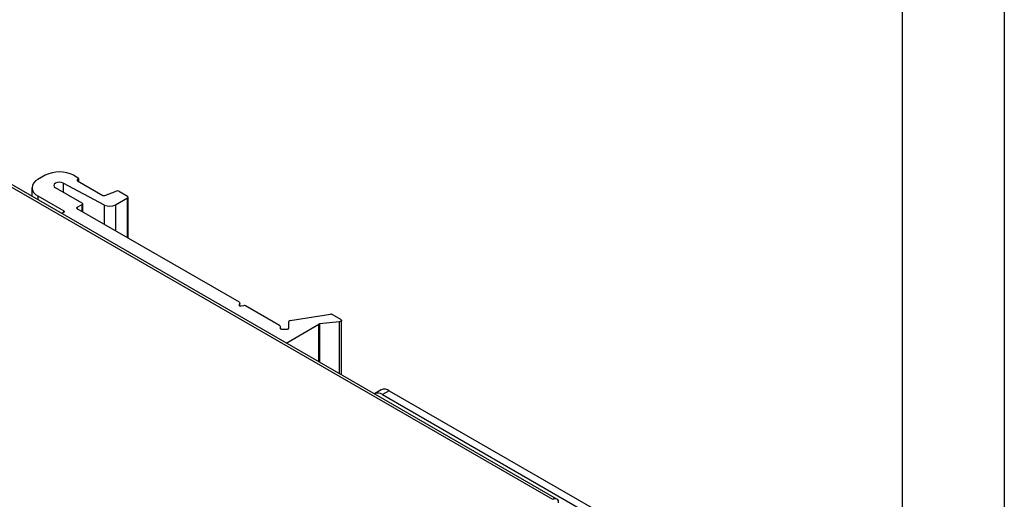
# Model space of a CAD drawing. Header units: millimetres. Extents: x 0 to 559, y 0 to 432.
# Tile 8 of 9: x 436 to 559, y 293 to 352. Entities that reach past the tile are written whole.
import ezdxf

# ---------------------------------------------------------------- set-up
doc = ezdxf.new("R2010")
doc.units = ezdxf.units.MM
doc.header["$LTSCALE"] = 2
doc.layers.add('TEXT', color=140, linetype='Continuous', lineweight=25)

msp = doc.modelspace()

# ---------------------------------------------------------------- linework, layer by layer
at = {"color": 7, "linetype": 'Continuous'}
msp.add_line((558.8, 431.81), (558.8, 0.01), dxfattribs=at)
for p, q in [((502.63, 292.51), (403, 350.03)), ((503.13, 292.56), (403.5, 350.08)), ((439.45, 332.91), (438.53, 332.38)), ((442.99, 332.91), (443.55, 332.58)), ((443.55, 332.42), (443.48, 332.38)), ((443.48, 332.38), (443.48, 332.21)), ((443.48, 332.21), (446.62, 330.4)), ((443.55, 332.17), (443.55, 332.42)), ((443.61, 332.14), (443.61, 332.5)), ((437.8, 331.35), (437.8, 330.28)), ((444.05, 329.44), (440.72, 331.35)), ((446.81, 329.2), (441.69, 331.94)), ((441.69, 331.94), (441.69, 330.79)), ((446.87, 330.39), (448.29, 330.93)), ((449.7, 330.25), (448.55, 330.92)), ((438.53, 330.33), (441.78, 328.46)), ((438.53, 330.33), (438.53, 329.86)), ((448.19, 329.22), (449.7, 330.09)), ((449.7, 325.11), (449.7, 330.09)), ((449.76, 325.08), (449.76, 330.17)), ((441.78, 328.29), (441.78, 328.46)), ((443.41, 328.91), (444.05, 329.27)), ((443.41, 328.91), (443.41, 328.74)), ((463.62, 317.08), (443.41, 328.74)), ((444.05, 328.37), (444.05, 329.27)), ((444.11, 328.34), (444.11, 329.35)), ((446.81, 326.78), (446.81, 329.2)), ((448.19, 329.22), (448.19, 325.98)), ((441.78, 328.29), (441.51, 328.14)), ((463.67, 316.96), (463.58, 316.77)), ((463.58, 316.77), (463.58, 316.71)), ((463.67, 316.64), (463.67, 316.96)), ((463.68, 316.64), (463.68, 316.99)), ((463.83, 316.63), (464.16, 316.68)), ((468.61, 314.19), (464.36, 316.65)), ((469.92, 314.81), (474.95, 315.59)), ((476.22, 314.94), (475.15, 315.56)), ((468.67, 314.11), (468.67, 313.87)), ((468.87, 313.75), (469.57, 313.75)), ((469.5, 312.05), (473.49, 314.35)), ((469.77, 313.87), (469.77, 314.7)), ((473.49, 309.68), (473.49, 314.35)), ((476.06, 314.65), (473.59, 314.38)), ((473.59, 314.38), (473.59, 309.62)), ((476.06, 308.19), (476.06, 314.65)), ((476.31, 308.05), (476.31, 314.82)), ((469.5, 312.05), (469.44, 312.01)), ((469.5, 312.05), (469.5, 311.98)), ((481.27, 306.17), (480.42, 305.68)), ((482.27, 306.07), (481.42, 305.58)), ((481.42, 305.58), (525.97, 279.86)), ((482.27, 306.07), (526.81, 280.35))]:
    msp.add_line(p, q)
at = {"flags": 128}
for points in [[(441.69, 331.94), (441.47, 332.02), (441.2, 332.04), (440.94, 332.01), (440.71, 331.92), (440.57, 331.79), (440.52, 331.64), (440.57, 331.48), (440.72, 331.35)], [(463.58, 316.77), (463.58, 316.74), (463.58, 316.71), (463.6, 316.68), (463.63, 316.66), (463.68, 316.64), (463.72, 316.63), (463.78, 316.63), (463.83, 316.63)], [(476.22, 314.94), (476.27, 314.91), (476.3, 314.86), (476.31, 314.82), (476.3, 314.77), (476.26, 314.73), (476.21, 314.69), (476.14, 314.67), (476.06, 314.65)], [(469.57, 313.75), (469.61, 313.75), (469.65, 313.76), (469.68, 313.77), (469.71, 313.79), (469.74, 313.8), (469.75, 313.82), (469.76, 313.84), (469.77, 313.87)]]:
    msp.add_lwpolyline(points, dxfattribs=at)
for centre, radius, start, end in [((441.22, 329.49), 3.84, 62.6097, 117.3903), ((438.92, 331.35), 1.09, 110.7834, 249.2166), ((443.51, 332.29), 0.0873, 110.7834, 249.2166), ((443.52, 332.5), 0.0873, 290.7834, 69.2166), ((448.4, 330.64), 0.313, 62.9256, 110.5312), ((446.76, 330.68), 0.313, 242.9256, 290.5312), ((449.67, 330.17), 0.0873, 290.7834, 69.2166), ((441.75, 328.37), 0.0873, 290.7834, 69.2166), ((443.44, 328.82), 0.0873, 110.7834, 249.2166), ((444.02, 329.35), 0.0873, 290.7834, 69.2166), ((447.48, 330.59), 1.55, 243.9597, 297.2937), ((463.59, 316.99), 0.0879, 340.539, 69.2579), ((464.21, 316.38), 0.307, 62.6428, 99.7711), ((475.01, 315.29), 0.307, 62.6428, 99.7711), ((468.57, 314.1), 0.101, 5.6948, 65.6253), ((468.77, 313.88), 0.101, 185.6948, 245.6253), ((468.86, 314.04), 0.289, 241.9598, 271.1441), ((469.91, 314.67), 0.15, 88.6965, 165.2144), ((473.62, 314.11), 0.269, 95.3484, 118.6484), ((480.83, 304.76), 1.01, 54.3824, 114.3071), ((481.68, 305.25), 1.01, 54.3824, 114.3071), ((502.91, 292.18), 0.437, 350.786, 129.2033)]:
    msp.add_arc(centre, radius, start, end)
at = {"layer": 'TEXT'}
msp.add_line((546.1, 419.1), (546.1, 12.7), dxfattribs=at)

doc.saveas('drawing.dxf')
